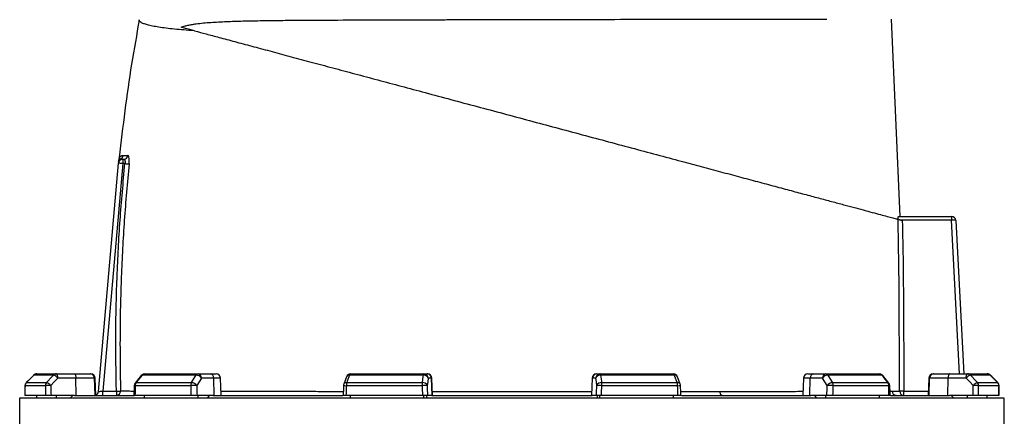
# Model space of a CAD drawing. Header units: millimetres. Extents: x 2416 to 4595, y 822 to 5880.
# Tile 10 of 11: x 2978 to 4354, y 4441 to 4995. Entities that reach past the tile are written whole.
import ezdxf

# ---------------------------------------------------------------- set-up
doc = ezdxf.new("R2010")
doc.units = ezdxf.units.MM
doc.header["$LTSCALE"] = 2

msp = doc.modelspace()

# ---------------------------------------------------------------- linework, layer by layer
at = {"color": 7, "linetype": 'Continuous', "lineweight": 25}
for p, q in [((4208.5, 4720.4), (4196.2, 4996.2)), ((3088.2, 4475.9), (3116.1, 4794.9)), ((3122.1, 4794.4), (3094.3, 4476.4)), ((3117, 4801.1), (3116.9, 4801.1)), ((3122.1, 4800.4), (3122.1, 4794.4)), ((3122.1, 4800.4), (3123.5, 4800.4)), ((3125.1, 4794.4), (3122.1, 4794.4)), ((4206.1, 4720.4), (4280.3, 4720.4)), ((4280.3, 4720.4), (4280.3, 4715.4)), ((4280.3, 4720.4), (4280.3, 4720.4)), ((4280.3, 4715.4), (4209.7, 4715.4)), ((4286.3, 4714.7), (4297.6, 4500.4)), ((3001.8, 4500.4), (3029.3, 4500.4)), ((3029.3, 4500.4), (3054.5, 4500.4)), ((3054.5, 4500.4), (3076.6, 4500.4)), ((3076.6, 4500.4), (3077.6, 4500.4)), ((3152.3, 4500.4), (3227.4, 4500.4)), ((3227.4, 4500.4), (3244.7, 4500.4)), ((3244.7, 4500.4), (3252.7, 4500.4)), ((3440.5, 4500.4), (3543, 4500.4)), ((3543, 4500.4), (3547.7, 4500.4)), ((3547.7, 4500.4), (3548.2, 4500.4)), ((3783.9, 4500.4), (3784.4, 4500.4)), ((3784.4, 4500.4), (3789, 4500.4)), ((3789, 4500.4), (3891.6, 4500.4)), ((4079.4, 4500.4), (4087.4, 4500.4)), ((4087.4, 4500.4), (4104.7, 4500.4)), ((4104.7, 4500.4), (4179.8, 4500.4)), ((4254.5, 4500.4), (4255.5, 4500.4)), ((4255.5, 4500.4), (4277.5, 4500.4)), ((4277.5, 4500.4), (4302.8, 4500.4)), ((4302.8, 4500.4), (4330.3, 4500.4)), ((2997.6, 4498.6), (2987.2, 4488.1)), ((2987.3, 4488.2), (3015.6, 4488.2)), ((3025.3, 4498.7), (2997.6, 4498.7)), ((3056.6, 4494.6), (3031.4, 4494.6)), ((3056.9, 4470.4), (3056.6, 4494.6)), ((3082.5, 4494.6), (3056.6, 4494.6)), ((3083.3, 4470.4), (3082.5, 4494.6)), ((3084.5, 4470.4), (3083.6, 4494.6)), ((3147.6, 4498.1), (3139.3, 4487.6)), ((3140.8, 4488.2), (3218.2, 4488.2)), ((3224.7, 4498.7), (3149.1, 4498.7)), ((3249.3, 4494.6), (3232, 4494.6)), ((3249.9, 4470.4), (3249.3, 4494.6)), ((3259.5, 4470.4), (3258.7, 4494.6)), ((3434.8, 4496.5), (3430.9, 4486)), ((3435.1, 4488.2), (3540.8, 4488.2)), ((3542.3, 4498.7), (3439, 4498.7)), ((3553.6, 4494.6), (3548.9, 4494.6)), ((3554.4, 4470.4), (3553.6, 4494.6)), ((3555.1, 4470.4), (3554.2, 4494.6)), ((3777.9, 4494.6), (3777, 4470.4)), ((3777.6, 4470.4), (3778.5, 4494.6)), ((3783.1, 4494.6), (3778.5, 4494.6)), ((3893, 4498.7), (3789.8, 4498.7)), ((3791.3, 4488.2), (3897, 4488.2)), ((3901.2, 4486), (3897.2, 4496.5)), ((4073.4, 4494.6), (4072.6, 4470.4)), ((4082.2, 4470.4), (4082.8, 4494.6)), ((4100.1, 4494.6), (4082.8, 4494.6)), ((4183, 4498.7), (4107.4, 4498.7)), ((4113.9, 4488.2), (4191.3, 4488.2)), ((4192.7, 4487.6), (4184.5, 4498.1)), ((4248.5, 4494.6), (4247.6, 4470.4)), ((4248.8, 4470.4), (4249.6, 4494.6)), ((4275.5, 4494.6), (4249.6, 4494.6)), ((4275.2, 4470.4), (4275.5, 4494.6)), ((4300.7, 4494.6), (4275.5, 4494.6)), ((4334.4, 4498.7), (4306.8, 4498.7)), ((4316.5, 4488.2), (4344.8, 4488.2)), ((4344.9, 4488.1), (4334.5, 4498.6)), ((4344.9, 4488.1), (4334.5, 4498.6)), ((3013.9, 4483.9), (2985.5, 4483.9)), ((3094.3, 4476.4), (3113.2, 4476.4)), ((3094.3, 4470.4), (3094.3, 4476.4)), ((3113.2, 4476.4), (3113.2, 4470.4)), ((3217.1, 4483.9), (3139.5, 4483.9)), ((3540.5, 4483.9), (3434.5, 4483.9)), ((3897.6, 4483.9), (3791.6, 4483.9)), ((4192.6, 4483.9), (4115, 4483.9)), ((4213.8, 4470.4), (4213.8, 4476.4)), ((4346.6, 4483.9), (4318.2, 4483.9)), ((2978, 4466.4), (2978, 4062.4)), ((4354, 4466.4), (2978, 4466.4)), ((3014.1, 4470.4), (2985.4, 4470.4)), ((3001.8, 4466.4), (3001.8, 4470.4)), ((3054.7, 4470.4), (3021.8, 4470.4)), ((3029.3, 4466.4), (3029.3, 4470.4)), ((3048.6, 4466.4), (3052.3, 4470.4)), ((3054.7, 4470.4), (3136.9, 4470.4)), ((3217.4, 4470.4), (3139.2, 4470.4)), ((3152.3, 4466.4), (3152.3, 4470.4)), ((3248.4, 4470.4), (3225.9, 4470.4)), ((3227.4, 4466.4), (3227.4, 4470.4)), ((3240.6, 4466.4), (3243.2, 4470.4)), ((3248.4, 4470.4), (3429.4, 4470.4)), ((3541, 4470.4), (3434.1, 4470.4)), ((3440.5, 4466.4), (3440.5, 4470.4)), ((3543, 4466.4), (3543, 4470.4)), ((3546.6, 4466.4), (3547.3, 4470.4)), ((3554, 4470.4), (3548, 4470.4)), ((3554, 4470.4), (3778.1, 4470.4)), ((3784.1, 4470.4), (3778.1, 4470.4)), ((3784.8, 4470.4), (3785.5, 4466.4)), ((3789, 4466.4), (3789, 4470.4)), ((3898, 4470.4), (3791.1, 4470.4)), ((3891.6, 4466.4), (3891.6, 4470.4)), ((3902.8, 4470.4), (4083.7, 4470.4)), ((4106.2, 4470.4), (4083.7, 4470.4)), ((4088.9, 4470.4), (4091.5, 4466.4)), ((4104.7, 4466.4), (4104.7, 4470.4)), ((4192.9, 4470.4), (4114.7, 4470.4)), ((4179.8, 4466.4), (4179.8, 4470.4)), ((4195.1, 4470.4), (4277.4, 4470.4)), ((4310.3, 4470.4), (4277.4, 4470.4)), ((4279.7, 4470.4), (4283.5, 4466.4)), ((4302.8, 4466.4), (4302.8, 4470.4)), ((4346.6, 4470.4), (4318, 4470.4)), ((4330.3, 4466.4), (4330.3, 4470.4)), ((4354, 2216.4), (4354, 4466.4))]:
    msp.add_line(p, q, dxfattribs=at)
at = {"color": 8, "linetype": 'Continuous', "lineweight": 25}
for p, q in [((4291.6, 4500.4), (4280.3, 4715.4)), ((2987.2, 4488.2), (2987.3, 4488.2)), ((2997.6, 4498.6), (2997.6, 4498.7)), ((3083.6, 4494.6), (3082.5, 4494.6)), ((3258.7, 4494.6), (3249.3, 4494.6)), ((3554.2, 4494.6), (3553.6, 4494.6)), ((3778.5, 4494.6), (3777.9, 4494.6)), ((4082.8, 4494.6), (4073.4, 4494.6)), ((4249.6, 4494.6), (4248.5, 4494.6)), ((4334.4, 4498.7), (4334.5, 4498.6)), ((4344.8, 4488.2), (4344.9, 4488.2)), ((2985.4, 4484), (2985.5, 4483.9)), ((4194.2, 4476.2), (4197.2, 4476.2)), ((4213.8, 4476.4), (4247.8, 4476.4)), ((4346.6, 4483.9), (4346.7, 4484))]:
    msp.add_line(p, q, dxfattribs=at)
at = {"color": 7, "linetype": 'Continuous', "lineweight": 25, "flags": 128}
for points in [[(3222.5, 4979.9), (3215.9, 4981.7), (3209.6, 4983.4), (3203.6, 4985)], [(3122.1, 4794.4), (3120.9, 4794.5), (3119.8, 4794.6), (3118.8, 4794.7), (3117.9, 4794.8), (3117.1, 4794.9), (3116.6, 4794.9), (3116.2, 4794.9), (3116.1, 4794.9)], [(3125.1, 4794.4), (3126.1, 4794.3), (3127, 4794.2), (3127.9, 4794.1), (3128.8, 4794), (3129.5, 4794), (3130.1, 4793.9), (3130.6, 4793.9), (3130.9, 4793.8)], [(4280.6, 4715.4), (4280.5, 4715.4), (4280.3, 4715.4)], [(3031.4, 4494.6), (3031.3, 4495.8), (3031.2, 4496.9), (3031, 4497.9), (3030.7, 4498.7), (3030.4, 4499.4), (3030.1, 4500), (3029.7, 4500.3), (3029.3, 4500.4)], [(3054.5, 4500.4), (3054.9, 4500.3), (3055.3, 4500), (3055.7, 4499.4), (3056, 4498.7), (3056.2, 4497.9), (3056.4, 4496.9), (3056.5, 4495.8), (3056.6, 4494.6)], [(3542.3, 4498.7), (3542.3, 4499.1), (3542.4, 4499.4), (3542.5, 4499.7), (3542.6, 4500), (3542.7, 4500.2), (3542.8, 4500.3), (3542.9, 4500.4), (3543, 4500.4)], [(3789.8, 4498.7), (3789.7, 4499.1), (3789.7, 4499.4), (3789.6, 4499.7), (3789.5, 4500), (3789.4, 4500.2), (3789.3, 4500.3), (3789.2, 4500.4), (3789, 4500.4)], [(4277.5, 4500.4), (4277.1, 4500.3), (4276.8, 4500), (4276.4, 4499.4), (4276.1, 4498.7), (4275.9, 4497.9), (4275.7, 4496.9), (4275.5, 4495.8), (4275.5, 4494.6)], [(4300.7, 4494.6), (4300.8, 4495.8), (4300.9, 4496.9), (4301.1, 4497.9), (4301.3, 4498.7), (4301.7, 4499.4), (4302, 4500), (4302.4, 4500.3), (4302.8, 4500.4)], [(2997.6, 4498.7), (2989.2, 4490.2), (2987.3, 4488.2)], [(3015.6, 4488.2), (3023.4, 4496.7), (3025.3, 4498.7)], [(3031.4, 4494.6), (3026.4, 4489.3), (3021.6, 4484.1)], [(3149.1, 4498.7), (3142.4, 4490.2), (3140.8, 4488.2)], [(3218.2, 4488.2), (3223.4, 4496.7), (3224.7, 4498.7)], [(3232, 4494.6), (3228.7, 4489.3), (3225.5, 4484.1)], [(3439, 4498.7), (3435.9, 4490.2), (3435.1, 4488.2)], [(3540.8, 4488.2), (3542, 4496.7), (3542.3, 4498.7)], [(3548.9, 4494.6), (3548.2, 4489.3), (3547.5, 4484.1)], [(3784.6, 4484.1), (3783.9, 4489.3), (3783.1, 4494.6)], [(3789.8, 4498.7), (3791, 4490.2), (3791.3, 4488.2)], [(3897, 4488.2), (3893.8, 4496.7), (3893, 4498.7)], [(4106.5, 4484.1), (4103.4, 4489.3), (4100.1, 4494.6)], [(4107.4, 4498.7), (4112.7, 4490.2), (4113.9, 4488.2)], [(4191.3, 4488.2), (4184.6, 4496.7), (4183, 4498.7)], [(4310.5, 4484.1), (4305.7, 4489.3), (4300.7, 4494.6)], [(4306.8, 4498.7), (4314.6, 4490.2), (4316.5, 4488.2)], [(4344.8, 4488.2), (4336.4, 4496.7), (4334.4, 4498.7)], [(2985.4, 4484), (2985.4, 4480.5), (2985.3, 4470.2)], [(3088.2, 4475.9), (3088.3, 4475.9), (3088.7, 4475.9), (3089.2, 4476), (3090, 4476), (3090.9, 4476.1), (3091.9, 4476.2), (3093.1, 4476.3), (3094.3, 4476.4)], [(3113.2, 4476.4), (3114.2, 4476.4), (3115.2, 4476.5), (3116.1, 4476.5), (3116.9, 4476.5), (3117.7, 4476.5), (3118.3, 4476.5), (3118.7, 4476.6), (3119, 4476.6)], [(3138, 4484.1), (3138, 4480.6), (3137.7, 4470.3)], [(3430.5, 4484.1), (3430.4, 4480.7), (3430.1, 4470.3)], [(3902, 4470.3), (3901.9, 4473.8), (3901.6, 4484.1)], [(3959.7, 4470.4), (3959.1, 4470.5), (3958.6, 4470.8), (3958.1, 4471.3), (3957.6, 4472), (3957.2, 4472.9), (3956.9, 4473.8), (3956.7, 4474.9), (3956.6, 4476)], [(4194.4, 4470.3), (4194.3, 4473.7), (4194, 4484.1)], [(4213.8, 4476.4), (4212.7, 4476.4), (4211.6, 4476.4), (4210.6, 4476.4), (4209.7, 4476.4), (4209, 4476.4), (4208.4, 4476.4), (4208, 4476.4), (4207.8, 4476.4)], [(4346.7, 4470.2), (4346.7, 4473.6), (4346.7, 4484)]]:
    msp.add_lwpolyline(points, dxfattribs=at)
at = {"color": 7, "linetype": 'Continuous', "lineweight": 25}
for centre, radius, start, end in [((3116.5, 4806.4), 6, 298.5985, 354.2327), ((3123.5, 4806.3), 5.91, 270.5896, 354.8844), ((3122.1, 4794.4), 6, 90, 175), ((3122.2, 4795.8), 5.98, 117.8083, 174.9715), ((3122.5, 4798.9), 6, 158.5309, 174.9826), ((4256.6, 4716.7), 24.1, 357.0427, 8.957), ((4280.3, 4714.4), 6, 3, 90), ((3001.8, 4494.4), 6, 90, 135.2531), ((3001.8, 4494.6), 5.85, 90.0801, 135.6074), ((3029.3, 4494.9), 5.5, 90.3135, 137.132), ((3076.5, 4494.5), 5.95, 1.576, 89.6089), ((3077.6, 4494.4), 6, 2, 90), ((3152.3, 4494.4), 6, 90, 141.7354), ((3152.5, 4496.3), 4.11, 91.9988, 145.1527), ((3227.6, 4497), 3.41, 93.8775, 151.1911), ((3226.6, 4495.1), 5.38, 355.0818, 81.7667), ((3243.9, 4495.1), 5.38, 355.0822, 81.7663), ((3252.7, 4494.4), 6, 2, 90), ((3440.5, 4494.4), 6, 90, 159.4465), ((3441.1, 4498.4), 2.12, 108.9681, 173.2798), ((3543, 4494.5), 5.95, 1.5449, 89.5796), ((3547.7, 4494.5), 5.95, 1.5448, 89.5797), ((3548.2, 4494.4), 6, 2, 90), ((3783.9, 4494.4), 6, 90, 178), ((3784.4, 4494.5), 5.95, 90.4203, 178.4552), ((3789.1, 4494.5), 5.95, 90.4204, 178.4551), ((3891.6, 4494.4), 6, 20.5535, 90), ((3890.9, 4498.4), 2.12, 6.7202, 71.0319), ((4079.4, 4494.4), 6, 90, 178), ((4088.2, 4495.1), 5.38, 98.2337, 184.9178), ((4105.4, 4495.1), 5.38, 98.2333, 184.9182), ((4104.4, 4497), 3.41, 28.8089, 86.1225), ((4179.8, 4494.4), 6, 38.2646, 90), ((4179.6, 4496.3), 4.11, 34.8473, 88.0012), ((4254.5, 4494.4), 6, 90, 178), ((4255.6, 4494.5), 5.95, 90.3911, 178.424), ((4302.7, 4494.9), 5.5, 42.868, 89.6865), ((4330.3, 4494.4), 6, 44.7469, 90), ((4330.3, 4494.6), 5.85, 44.3926, 89.9199), ((2991.4, 4483.9), 6, 135.2539, 179.637), ((2991.6, 4483.9), 6.05, 135.5949, 180.0797), ((3020.1, 4484), 6.19, 137.0874, 180.2677), ((3012.2, 4476.6), 12, 38.6975, 73.9141), ((3022, 4487.1), 12, 38.689, 73.934), ((3144, 4483.9), 6, 141.7362, 178.702), ((3146.5, 4484), 7.05, 144.127, 180.8847), ((3225, 4484.1), 7.91, 148.8265, 181.0873), ((3217.8, 4478.7), 9.46, 34.9377, 87.5257), ((3224.2, 4489.2), 9.46, 34.935, 87.5454), ((3436.5, 4483.9), 6, 159.447, 178.1151), ((3448.5, 4484.2), 13.9, 163.2745, 180.9453), ((3565.5, 4484.2), 25.1, 170.8313, 180.5732), ((3541.5, 4481.8), 6.42, 21.4784, 96.2373), ((3543, 4492.3), 6.42, 21.4817, 96.258), ((3789.1, 4492.3), 6.42, 83.742, 158.5183), ((3790.6, 4481.8), 6.42, 83.7627, 158.5216), ((3766.5, 4484.2), 25.1, 359.4268, 9.1687), ((3883.6, 4484.2), 13.9, 359.0547, 16.7255), ((3895.6, 4483.9), 6, 1.8849, 20.553), ((4107.8, 4489.2), 9.46, 92.4546, 145.065), ((4114.3, 4478.7), 9.46, 92.4743, 145.0623), ((4107.1, 4484.1), 7.91, 358.9127, 31.1735), ((4185.6, 4484), 7.05, 359.1153, 35.873), ((4188, 4483.9), 6, 1.298, 38.2638), ((4310.1, 4487.1), 12, 106.066, 141.311), ((4319.8, 4476.6), 12, 106.0859, 141.3025), ((4312, 4484), 6.19, 359.7323, 42.9126), ((4340.5, 4483.9), 6.05, 359.9203, 44.4051), ((4340.7, 4483.9), 6, 0.363, 44.7461), ((3020.7, 4376), 108.1, 89.5139, 93.5985), ((3082.2, 4476.4), 6, 291.7342, 355), ((3113.1, 4476.4), 5.93, 270.7162, 2.0907), ((3226.6, 4267.6), 216.6, 90.2901, 92.5359), ((3556, 4081.6), 402.6, 91.2165, 92.2123), ((3776.1, 4081.6), 402.6, 87.7877, 88.7835), ((4105.4, 4267.6), 216.6, 87.4641, 89.7099), ((4203.1, 4476.4), 5.94, 181.3735, 269.4852), ((4213.8, 4476.4), 5.99, 180.3656, 269.9069), ((4311.4, 4376), 108.1, 86.4015, 90.4861)]:
    msp.add_arc(centre, radius, start, end, dxfattribs=at)
at = {"color": 8, "linetype": 'Continuous', "lineweight": 25}
for centre, radius, start, end in [((3140.6, 4486.5), 1.71, 82.1788, 136.9507), ((3148.8, 4497), 1.71, 82.1189, 137.0135), ((3434.5, 4484.1), 4.07, 81.6225, 152.311), ((3438.4, 4494.6), 4.07, 81.5817, 152.4101), ((3893.6, 4494.6), 4.07, 27.5622, 98.421), ((3897.6, 4484.1), 4.07, 27.689, 98.3775), ((4183.2, 4497), 1.71, 42.9908, 97.8782), ((4191.5, 4486.5), 1.71, 43.0493, 97.8212), ((3139.4, 4490.3), 6.41, 258.1365, 271.0274), ((3436.3, 4560.7), 76.8, 265.6777, 268.6564), ((3897, 4535.6), 51.7, 270.6189, 275.047), ((4192.7, 4490.3), 6.41, 268.9726, 281.8635)]:
    msp.add_arc(centre, radius, start, end, dxfattribs=at)
at = {"color": 7, "linetype": 'Continuous', "lineweight": 25}
for centre, major_axis, ratio, start_param, end_param in [((4280.3, 4714.4), (5.99, 0.31), 0.166667, 0, 1.518436), ((3666, 4328.5), (120.3, 19644.5), 0.03469, 1.563096, 1.563784), ((3666, 4328.5), (-236.9, 19644.5), 0.033097, 1.562485, 1.563173), ((3668.1, 4328.7), (-234.9, 19644.5), 0.03281, 1.562491, 1.56319), ((3666, 4328.5), (445.1, 19644.5), 0.026971, 1.563495, 1.564183), ((3666, 4328.5), (-530.4, 19644.5), 0.022626, 1.562273, 1.562961), ((3670.6, 4328.7), (-525.8, 19644.5), 0.022431, 1.562283, 1.562982), ((3666, 4328.5), (650.4, 19644.5), 0.012035, 1.563282, 1.56397), ((3666, 4328.5), (-681.5, 19644.5), 0.00611, 1.562672, 1.56336), ((3671.9, 4328.7), (-675.6, 19644.5), 0.006057, 1.562675, 1.563374), ((3660.1, 4328.7), (675.6, 19644.5), 0.006057, 4.719811, 4.72051), ((3666, 4328.5), (681.5, 19644.5), 0.00611, 4.719826, 4.720514), ((3666, 4328.5), (-650.4, 19644.5), 0.012035, 4.719215, 4.719903), ((3661.4, 4328.7), (525.8, 19644.5), 0.022431, 4.720203, 4.720902), ((3666, 4328.5), (530.4, 19644.5), 0.022626, 4.720224, 4.720912), ((3666, 4328.5), (-445.1, 19644.5), 0.026971, 4.719002, 4.71969), ((3664, 4328.7), (234.9, 19644.5), 0.03281, 4.719995, 4.720694), ((3666, 4328.5), (236.9, 19644.5), 0.033097, 4.720013, 4.720701), ((3666, 4328.5), (-120.3, 19644.5), 0.03469, 4.719401, 4.720089)]:
    msp.add_ellipse(centre, major_axis=major_axis, ratio=ratio, start_param=start_param, end_param=end_param, dxfattribs=at)
for points, knots in [([(3145.2, 4995.5), (3141.5, 4974.8), (3133.9, 4932.5), (3124.6, 4868.2), (3119.7, 4824.5), (3117.2, 4802.7)], [0, 0, 0, 0, 0.32309, 0.662083, 1, 1, 1, 1]), ([(3222.5, 4979.9), (3222.2, 4980), (3217, 4980.3), (3207.2, 4981.1), (3194.1, 4982.3), (3182.5, 4983.6), (3172.2, 4985), (3163.5, 4986.6), (3156.4, 4988.2), (3151.1, 4989.9), (3147.4, 4991.7), (3145.2, 4993.5), (3145.2, 4994.8), (3145.1, 4995.5)], [0, 0, 0, 0, 0.004301, 0.102556, 0.200887, 0.299141, 0.400327, 0.501599, 0.602786, 0.701453, 0.80012, 0.90006, 1, 1, 1, 1]), ([(3203.6, 4985), (3205.5, 4985.7), (3207.3, 4986.2), (3210.9, 4987.2), (3212.6, 4987.6), (3216.1, 4988.3), (3217.8, 4988.7), (3221.2, 4989.2), (3222.9, 4989.5), (3228, 4990.2), (3231.4, 4990.6), (3238.3, 4991.2), (3241.8, 4991.5), (3248.8, 4992), (3252.4, 4992.2), (3259.6, 4992.6), (3263.2, 4992.8), (3270.7, 4993.1), (3274.4, 4993.2), (3282.1, 4993.5), (3285.9, 4993.6), (3297.6, 4993.9), (3305.7, 4994), (3322.1, 4994.3), (3330.6, 4994.4), (3347.9, 4994.6), (3356.8, 4994.7), (3370.4, 4994.8), (3375, 4994.8), (3384.4, 4994.9), (3389.1, 4994.9), (3412.8, 4995), (3432.4, 4995.1), (3472.5, 4995.3), (3493, 4995.3), (3524.7, 4995.4), (3535.4, 4995.5), (3551.6, 4995.5), (3557, 4995.5), (3565.2, 4995.5), (3568, 4995.5), (3573.4, 4995.5), (3576.2, 4995.6), (3600.9, 4995.6), (3622.9, 4995.7), (3667, 4995.7), (3689.1, 4995.8), (3722.3, 4995.8), (3733.4, 4995.9), (3755.6, 4995.9), (3766.6, 4995.9), (3799.3, 4996), (3820.7, 4996), (3862.6, 4996), (3883.2, 4996.1), (3905.8, 4996.1), (3908.4, 4996.1), (3913.4, 4996.1), (3915.9, 4996.1), (3923.3, 4996.1), (3928.2, 4996.1), (3942.8, 4996.1), (3952.3, 4996.2), (3980.3, 4996.2), (3998.1, 4996.2), (4023.5, 4996.2), (4031.8, 4996.2), (4043.9, 4996.3), (4047.9, 4996.3), (4055.7, 4996.3), (4059.6, 4996.3), (4071, 4996.3), (4078.4, 4996.3), (4092.5, 4996.3), (4099.3, 4996.3), (4105.9, 4996.3)], [0, 0, 0, 0, 0.007812, 0.007812, 0.015625, 0.015625, 0.023437, 0.023437, 0.03125, 0.03125, 0.046875, 0.046875, 0.0625, 0.0625, 0.078125, 0.078125, 0.09375, 0.09375, 0.109375, 0.109375, 0.125, 0.125, 0.15625, 0.15625, 0.1875, 0.1875, 0.21875, 0.21875, 0.234375, 0.234375, 0.25, 0.25, 0.3125, 0.3125, 0.375, 0.375, 0.40625, 0.40625, 0.421875, 0.421875, 0.429687, 0.429687, 0.4375, 0.4375, 0.5, 0.5, 0.5625, 0.5625, 0.59375, 0.59375, 0.625, 0.625, 0.6875, 0.6875, 0.75, 0.75, 0.757812, 0.757812, 0.765625, 0.765625, 0.78125, 0.78125, 0.8125, 0.8125, 0.875, 0.875, 0.90625, 0.90625, 0.921875, 0.921875, 0.9375, 0.9375, 0.96875, 0.96875, 1, 1, 1, 1]), ([(3222.5, 4979.9), (3227.8, 4978.5), (3238.5, 4975.6), (3257.2, 4970.6), (3278.3, 4965), (3302, 4958.6), (3327.2, 4951.9), (3353.8, 4944.7), (3381.9, 4937.2), (3411.5, 4929.3), (3442.5, 4921), (3474.4, 4912.4), (3507.1, 4903.7), (3541, 4894.6), (3576.2, 4885.1), (3612.6, 4875.4), (3649.3, 4865.6), (3686.1, 4855.7), (3722.9, 4845.8), (3759.8, 4836), (3796.5, 4826.1), (3832.7, 4816.4), (3868.2, 4806.9), (3900.8, 4798.2), (3930.6, 4790.2), (3957.7, 4782.9), (3984, 4775.9), (4009.3, 4769.1), (4033.5, 4762.6), (4056.2, 4756.5), (4077.3, 4750.9), (4096.9, 4745.6), (4115.1, 4740.8), (4131.7, 4736.3), (4146.7, 4732.3), (4160.4, 4728.6), (4172.7, 4725.3), (4183.7, 4722.4), (4192.8, 4719.9), (4200.1, 4718), (4203.9, 4717), (4205.4, 4716.6), (4205.5, 4716.5)], [0, 0, 0, 0, 0.02258, 0.045159, 0.070938, 0.096799, 0.122692, 0.148559, 0.174342, 0.200844, 0.227426, 0.254038, 0.280626, 0.307132, 0.335211, 0.363383, 0.391585, 0.419755, 0.447831, 0.476364, 0.504994, 0.533658, 0.562291, 0.590825, 0.614505, 0.638267, 0.662065, 0.685853, 0.709594, 0.73326, 0.756329, 0.779486, 0.80269, 0.825897, 0.849059, 0.872131, 0.897045, 0.922026, 0.947022, 0.971989, 0.99689, 1, 1, 1, 1]), ([(3117.2, 4802.7), (3117.2, 4802.5), (3117.2, 4802), (3117, 4801.5), (3116.9, 4801.2), (3116.9, 4801.1)], [0, 0, 0, 0, 0.3668637, 0.8669925, 1, 1, 1, 1]), ([(3122.5, 4805.8), (3123.5, 4805.8), (3125.4, 4805.8), (3128, 4805.8), (3129.4, 4805.8)], [0, 0, 0, 0, 0.499638, 1, 1, 1, 1]), ([(3130.9, 4793.8), (3131, 4794.7), (3131.1, 4796.9), (3131.2, 4800.2), (3130.8, 4803.3), (3130.2, 4805.4), (3129.7, 4805.7), (3129.4, 4805.8)], [0, 0, 0, 0, 0.13951, 0.349184, 0.563813, 0.782195, 1, 1, 1, 1]), ([(3113.2, 4476.4), (3112.7, 4503), (3111.9, 4556.3), (3113.8, 4636), (3117.9, 4715.4), (3122.7, 4768.1), (3125.1, 4794.4)], [0, 0, 0, 0, 0.2507358, 0.5017235, 0.7507398, 1, 1, 1, 1]), ([(3116.2, 4796.4), (3116.3, 4796.8), (3116.4, 4797.8), (3116.4, 4798.7), (3116.5, 4799.4), (3116.5, 4799.4), (3116.5, 4799.3)], [0, 0, 0, 0, 0.281589, 0.570848, 0.850152, 1, 1, 1, 1]), ([(3130.9, 4793.8), (3128.5, 4767.6), (3123.7, 4715), (3119.9, 4641.1), (3118.3, 4577.6), (3118.1, 4524.5), (3118.7, 4492.5), (3119, 4476.6)], [0, 0, 0, 0, 0.249017, 0.498276, 0.698399, 0.849172, 1, 1, 1, 1]), ([(3119.4, 4801.1), (3119.6, 4801), (3120.3, 4800.6), (3121.4, 4800.5), (3122.1, 4800.4)], [0, 0, 0, 0, 0.265989, 1, 1, 1, 1]), ([(3123.5, 4800.4), (3123.8, 4800.4), (3124.4, 4800.2), (3125, 4799.2), (3125.3, 4797.6), (3125.3, 4795.9), (3125.2, 4794.9), (3125.1, 4794.4)], [0, 0, 0, 0, 0.226142, 0.44718, 0.658822, 0.863143, 1, 1, 1, 1]), ([(4205.8, 4716.5), (4205.8, 4717), (4205.8, 4717.5), (4205.8, 4718.5), (4205.8, 4718.9), (4205.9, 4719.7), (4205.9, 4719.9), (4206, 4720.3), (4206.1, 4720.4), (4206.1, 4720.4)], [0, 0, 0, 0, 0.25, 0.25, 0.5, 0.5, 0.75, 0.75, 1, 1, 1, 1]), ([(4207.8, 4476.4), (4207.7, 4496.4), (4207.5, 4516.4), (4207.4, 4546.4), (4207.3, 4556.4), (4207.3, 4576.4), (4207.2, 4586.4), (4207, 4636.5), (4206.4, 4676.5), (4205.5, 4716.5)], [0, 0, 0, 0, 0.25, 0.25, 0.375, 0.375, 0.5, 0.5, 1, 1, 1, 1]), ([(4205.5, 4716.5), (4205.6, 4716.5), (4205.7, 4716.5), (4205.9, 4716.4), (4206, 4716.4), (4206.4, 4716.3), (4206.6, 4716.3), (4207, 4716.1), (4207.3, 4716.1), (4207.8, 4715.9), (4208.1, 4715.8), (4208.7, 4715.7), (4209.1, 4715.6), (4209.7, 4715.4), (4210.1, 4715.3), (4210.8, 4715.1), (4211.2, 4715), (4211.5, 4714.9)], [0, 0, 0, 0, 0.125, 0.125, 0.25, 0.25, 0.375, 0.375, 0.5, 0.5, 0.625, 0.625, 0.75, 0.75, 0.875, 0.875, 1, 1, 1, 1]), ([(4211.5, 4714.9), (4212.4, 4675.2), (4212.9, 4635.4), (4213.2, 4590.7), (4213.2, 4585.7), (4213.2, 4575.8), (4213.2, 4570.8), (4213.3, 4555.9), (4213.4, 4546), (4213.5, 4516.2), (4213.7, 4496.3), (4213.8, 4476.4)], [0, 0, 0, 0, 0.5, 0.5, 0.5625, 0.5625, 0.625, 0.625, 0.75, 0.75, 1, 1, 1, 1]), ([(4197.2, 4476.2), (4199.6, 4476.2), (4204.2, 4476.3), (4206.7, 4476.3), (4207.8, 4476.4)], [0, 0, 0, 0, 0.537274, 1, 1, 1, 1]), ([(3021.8, 4470.4), (3021.1, 4470.4), (3019.8, 4470.4), (3017.8, 4470.4), (3016, 4470.4), (3014.7, 4470.4), (3014.3, 4470.4), (3014.1, 4470.4)], [0, 0, 0, 0, 0.213554, 0.427098, 0.640706, 0.854434, 1, 1, 1, 1]), ([(3139.2, 4470.4), (3138.8, 4470.4), (3138, 4470.4), (3137.6, 4470.4), (3137.8, 4470.4), (3137.8, 4470.4)], [0, 0, 0, 0, 0.478506, 0.957008, 1, 1, 1, 1]), ([(3225.9, 4470.4), (3225.6, 4470.4), (3225.4, 4470.4), (3224.8, 4470.4), (3224.4, 4470.4), (3223.7, 4470.4), (3223.4, 4470.4), (3222.6, 4470.4), (3222.2, 4470.4), (3221.4, 4470.4), (3221, 4470.4), (3220.2, 4470.4), (3219.8, 4470.4), (3219.1, 4470.4), (3218.7, 4470.4), (3218, 4470.4), (3217.7, 4470.4), (3217.4, 4470.4)], [0, 0, 0, 0, 0.125, 0.125, 0.25, 0.25, 0.375, 0.375, 0.5, 0.5, 0.625, 0.625, 0.75, 0.75, 0.875, 0.875, 1, 1, 1, 1]), ([(3434.1, 4470.4), (3433.5, 4470.4), (3432.2, 4470.4), (3430.9, 4470.4), (3430.1, 4470.4), (3430.1, 4470.4), (3430.2, 4470.4)], [0, 0, 0, 0, 0.274611, 0.549233, 0.823776, 1, 1, 1, 1]), ([(3548, 4470.4), (3547.9, 4470.4), (3547.8, 4470.4), (3547.5, 4470.4), (3547.3, 4470.4), (3546.9, 4470.4), (3546.6, 4470.4), (3546.1, 4470.4), (3545.8, 4470.4), (3545.1, 4470.4), (3544.8, 4470.4), (3544.1, 4470.4), (3543.7, 4470.4), (3542.9, 4470.4), (3542.5, 4470.4), (3541.7, 4470.4), (3541.3, 4470.4), (3541, 4470.4)], [0, 0, 0, 0, 0.125, 0.125, 0.25, 0.25, 0.375, 0.375, 0.5, 0.5, 0.625, 0.625, 0.75, 0.75, 0.875, 0.875, 1, 1, 1, 1]), ([(3791.1, 4470.4), (3790.7, 4470.4), (3790.3, 4470.4), (3789.6, 4470.4), (3789.2, 4470.4), (3788.4, 4470.4), (3788, 4470.4), (3787.3, 4470.4), (3786.9, 4470.4), (3786.3, 4470.4), (3786, 4470.4), (3785.4, 4470.4), (3785.2, 4470.4), (3784.8, 4470.4), (3784.6, 4470.4), (3784.3, 4470.4), (3784.2, 4470.4), (3784.1, 4470.4)], [0, 0, 0, 0, 0.125, 0.125, 0.25, 0.25, 0.375, 0.375, 0.5, 0.5, 0.625, 0.625, 0.75, 0.75, 0.875, 0.875, 1, 1, 1, 1]), ([(3902, 4470.4), (3901.9, 4470.4), (3901.8, 4470.4), (3900.8, 4470.4), (3899.5, 4470.4), (3898.4, 4470.4), (3898, 4470.4)], [0, 0, 0, 0, 0.264685, 0.538849, 0.813168, 1, 1, 1, 1]), ([(4114.7, 4470.4), (4114.4, 4470.4), (4114, 4470.4), (4113.4, 4470.4), (4113, 4470.4), (4112.2, 4470.4), (4111.9, 4470.4), (4111.1, 4470.4), (4110.7, 4470.4), (4109.9, 4470.4), (4109.5, 4470.4), (4108.7, 4470.4), (4108.4, 4470.4), (4107.7, 4470.4), (4107.3, 4470.4), (4106.7, 4470.4), (4106.4, 4470.4), (4106.2, 4470.4)], [0, 0, 0, 0, 0.125, 0.125, 0.25, 0.25, 0.375, 0.375, 0.5, 0.5, 0.625, 0.625, 0.75, 0.75, 0.875, 0.875, 1, 1, 1, 1]), ([(4194.3, 4470.4), (4194.3, 4470.4), (4194.4, 4470.4), (4193.8, 4470.4), (4193.2, 4470.4), (4192.9, 4470.4)], [0, 0, 0, 0, 0.196903, 0.674629, 1, 1, 1, 1]), ([(4318, 4470.4), (4317.7, 4470.4), (4317.1, 4470.4), (4315.6, 4470.4), (4313.7, 4470.4), (4311.8, 4470.4), (4310.7, 4470.4), (4310.3, 4470.4)], [0, 0, 0, 0, 0.213873, 0.427754, 0.641574, 0.855265, 1, 1, 1, 1])]:
    msp.add_open_spline(points, degree=3, knots=knots, dxfattribs=at)
at = {"color": 8, "linetype": 'Continuous', "lineweight": 25}
for points, knots in [([(3117.3, 4802.7), (3117.3, 4802.7), (3117.2, 4802.5), (3117.6, 4803.2), (3118.5, 4804.3), (3120.1, 4805.5), (3121.9, 4805.7), (3122.5, 4805.8)], [0, 0, 0, 0, 0.08429, 0.261318, 0.438385, 0.793343, 1, 1, 1, 1]), ([(3116.9, 4801.1), (3116.9, 4801.1), (3116.8, 4801), (3117.5, 4801.8), (3118.8, 4801.3), (3119.4, 4801.1)], [0, 0, 0, 0, 0.07542, 0.537788, 1, 1, 1, 1]), ([(3119, 4476.6), (3120.7, 4476.6), (3123.9, 4476.6), (3130, 4476.5), (3134.6, 4476.5), (3137.5, 4476.5), (3137.9, 4476.5)], [0, 0, 0, 0, 0.316506, 0.633486, 0.959278, 1, 1, 1, 1]), ([(3259.3, 4476.2), (3259.9, 4476.2), (3267.1, 4476.2), (3281.8, 4476.2), (3303.6, 4476.1), (3327, 4476.1), (3351.8, 4476.1), (3378.1, 4476.1), (3404.2, 4476), (3421.9, 4476), (3430.3, 4476)], [0, 0, 0, 0, 0.013294, 0.150739, 0.289696, 0.428654, 0.575331, 0.722121, 0.868798, 1, 1, 1, 1]), ([(3554.9, 4476), (3564.7, 4476), (3584.9, 4476), (3616, 4476), (3647.9, 4476), (3679.6, 4476), (3711, 4476), (3741.8, 4476), (3763.9, 4476), (3775.6, 4476), (3777.2, 4476)], [0, 0, 0, 0, 0.133445, 0.276258, 0.419188, 0.562001, 0.700662, 0.83943, 0.97809, 1, 1, 1, 1]), ([(3901.8, 4476), (3907.7, 4476), (3919.6, 4476), (3937.9, 4476), (3950.1, 4476), (3956.6, 4476)], [0, 0, 0, 0, 0.313703, 0.636556, 1, 1, 1, 1]), ([(3956.6, 4476), (3966.5, 4476), (3986.2, 4476), (4014.1, 4476), (4040.6, 4476), (4060.2, 4476), (4070.3, 4476.1), (4072.8, 4476.1)], [0, 0, 0, 0, 0.230893, 0.462576, 0.694523, 0.9262, 1, 1, 1, 1])]:
    msp.add_open_spline(points, degree=3, knots=knots, dxfattribs=at)

doc.saveas('drawing.dxf')
